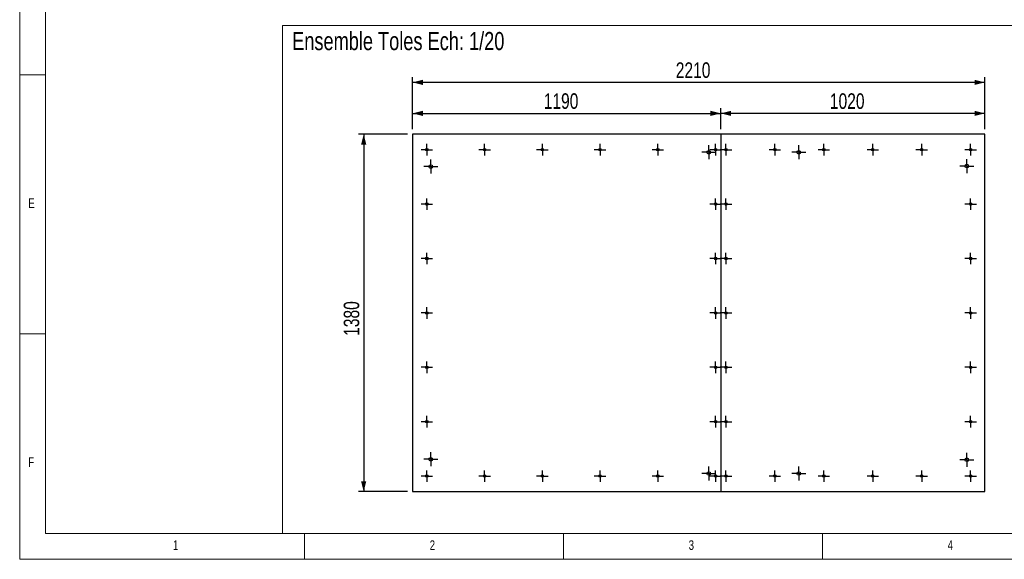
# Model space of a CAD drawing. Header units: millimetres. Extents: x 5 to 415, y 5 to 292.
# Tile 1 of 4: x 5 to 195, y 5 to 109. Entities that reach past the tile are written whole.
import ezdxf

# ---------------------------------------------------------------- set-up
doc = ezdxf.new("R2010")
doc.units = ezdxf.units.MM
doc.linetypes.add('CENTERX2', pattern=[20.32, 12.7, -2.54, 2.54, -2.54])
for name, color, linetype in [('COTES', 1, 'Continuous'), ('NOTES', 6, 'Continuous'), ('TRAIT-MIXTES', 3, 'CENTERX2')]:
    doc.layers.add(name, color=color, linetype=linetype)
doc.layers.add('TRAIT-FORT', color=4, linetype='Continuous', lineweight=25)
doc.styles.add('SLDTEXTSTYLE0', font='TXT', dxfattribs={"width": 0.75})
doc.dimstyles.new('SLDDIMSTYLE3', dxfattribs={"dimtxt": 3, "dimasz": 2, "dimexe": 0, "dimexo": 0.0625, "dimgap": 0.75, "dimtad": 1, "dimdec": 0, "dimlfac": 20, "dimrnd": 1e-09, "dimzin": 12, "dimdsep": 46, "dimtxsty": 'SLDTEXTSTYLE0', "dimsah": 1, "dimcen": 0.09, "dimadec": 0, "dimazin": 3, "dimtfac": 1, "dimtdec": 0, "dimtofl": 0, "dimtmove": 0, "dimatfit": 3, "dimfxl": 1, "dimfrac": 2, "dimtolj": 1, "dimtzin": 12, "dimarcsym": 0})

# ---------------------------------------------------------------- blocks, each defined once
blk = doc.blocks.new('_D_56')
at = {"layer": 'COTES', "color": 1, "transparency": 16777216}
for p, q in [((79.86, 87.06), (70.42, 87.06)), ((71.42, 87.06), (71.42, 18.06)), ((79.86, 18.06), (70.42, 18.06))]:
    blk.add_line(p, q, dxfattribs=at)
for points in [[(71.42, 87.06), (70.92, 85.06), (71.92, 85.06)], [(71.42, 18.06), (71.92, 20.06), (70.92, 20.06)]]:
    blk.add_solid(points, dxfattribs=at)
at = {"layer": 'COTES', "color": 1, "transparency": 16777216, "insert": (67.56, 48.13), "char_height": 3, "attachment_point": 1, "rotation": 90, "style": 'SLDTEXTSTYLE0'}
blk.add_mtext('1380', dxfattribs=at)
blk = doc.blocks.new('_D_57')
at = {"layer": 'COTES', "color": 1, "transparency": 16777216}
for p, q in [((80.86, 88.06), (80.86, 92.08)), ((140.36, 88.06), (140.36, 92.08)), ((80.86, 91.08), (140.36, 91.08))]:
    blk.add_line(p, q, dxfattribs=at)
for points in [[(80.86, 91.08), (82.86, 90.58), (82.86, 91.58)], [(140.36, 91.08), (138.36, 91.58), (138.36, 90.58)]]:
    blk.add_solid(points, dxfattribs=at)
at = {"layer": 'COTES', "color": 1, "transparency": 16777216, "insert": (106.18, 94.95), "char_height": 3, "attachment_point": 1, "style": 'SLDTEXTSTYLE0'}
blk.add_mtext('1190', dxfattribs=at)
blk = doc.blocks.new('_D_58')
at = {"layer": 'COTES', "color": 1, "transparency": 16777216}
for p, q in [((140.36, 88.06), (140.36, 92.08)), ((191.36, 88.06), (191.36, 92.08)), ((191.36, 91.08), (140.36, 91.08))]:
    blk.add_line(p, q, dxfattribs=at)
for points in [[(140.36, 91.08), (142.36, 90.58), (142.36, 91.58)], [(191.36, 91.08), (189.36, 91.58), (189.36, 90.58)]]:
    blk.add_solid(points, dxfattribs=at)
at = {"layer": 'COTES', "color": 1, "transparency": 16777216, "insert": (161.43, 94.95), "char_height": 3, "attachment_point": 1, "style": 'SLDTEXTSTYLE0'}
blk.add_mtext('1020', dxfattribs=at)
blk = doc.blocks.new('_D_59')
at = {"layer": 'COTES', "color": 1, "transparency": 16777216}
for p, q in [((80.86, 88.06), (80.86, 98.06)), ((191.36, 97.06), (80.86, 97.06)), ((191.36, 88.06), (191.36, 98.06))]:
    blk.add_line(p, q, dxfattribs=at)
for points in [[(80.86, 97.06), (82.86, 96.56), (82.86, 97.56)], [(191.36, 97.06), (189.36, 97.56), (189.36, 96.56)]]:
    blk.add_solid(points, dxfattribs=at)
at = {"layer": 'COTES', "color": 1, "transparency": 16777216, "insert": (131.68, 100.93), "char_height": 3, "attachment_point": 1, "style": 'SLDTEXTSTYLE0'}
blk.add_mtext('2210', dxfattribs=at)
blk = doc.blocks.new('SW_CENTERMARKSYMBOL_52')
at = {"layer": 'TRAIT-MIXTES', "color": 0}
for p, q in [((-1, 0), (-1.1125, 0)), ((0, 0), (-1, 0)), ((0, 1), (0, 1.1125)), ((0, 0), (0, 1)), ((0, 0), (0, -1)), ((0, 0), (1, 0)), ((1, 0), (1.1125, 0)), ((0, -1), (0, -1.1125))]:
    blk.add_line(p, q, dxfattribs=at)
blk = doc.blocks.new('SW_CENTERMARKSYMBOL_53')
at = {"layer": 'TRAIT-MIXTES', "color": 0}
for p, q in [((-1, 0), (-1.1125, 0)), ((0, 0), (-1, 0)), ((0, 1), (0, 1.1125)), ((0, 0), (0, 1)), ((0, 0), (0, -1)), ((0, 0), (1, 0)), ((1, 0), (1.1125, 0)), ((0, -1), (0, -1.1125))]:
    blk.add_line(p, q, dxfattribs=at)
blk = doc.blocks.new('SW_CENTERMARKSYMBOL_54')
at = {"layer": 'TRAIT-MIXTES', "color": 0}
for p, q in [((-1, 0), (-1.1125, 0)), ((0, 0), (-1, 0)), ((0, 1), (0, 1.1125)), ((0, 0), (0, 1)), ((0, 0), (0, -1)), ((0, 0), (1, 0)), ((1, 0), (1.1125, 0)), ((0, -1), (0, -1.1125))]:
    blk.add_line(p, q, dxfattribs=at)
blk = doc.blocks.new('SW_CENTERMARKSYMBOL_55')
at = {"layer": 'TRAIT-MIXTES', "color": 0}
for p, q in [((-1, 0), (-1.1125, 0)), ((0, 0), (-1, 0)), ((0, 1), (0, 1.1125)), ((0, 0), (0, 1)), ((0, 0), (0, -1)), ((0, 0), (1, 0)), ((1, 0), (1.1125, 0)), ((0, -1), (0, -1.1125))]:
    blk.add_line(p, q, dxfattribs=at)
blk = doc.blocks.new('SW_CENTERMARKSYMBOL_56')
at = {"layer": 'TRAIT-MIXTES', "color": 0}
for p, q in [((-1, 0), (-1.1125, 0)), ((0, 0), (-1, 0)), ((0, 1), (0, 1.1125)), ((0, 0), (0, 1)), ((0, 0), (0, -1)), ((0, 0), (1, 0)), ((1, 0), (1.1125, 0)), ((0, -1), (0, -1.1125))]:
    blk.add_line(p, q, dxfattribs=at)
blk = doc.blocks.new('SW_CENTERMARKSYMBOL_57')
at = {"layer": 'TRAIT-MIXTES', "color": 0}
for p, q in [((-1, 0), (-1.1125, 0)), ((0, 0), (-1, 0)), ((0, 1), (0, 1.1125)), ((0, 0), (0, 1)), ((0, 0), (0, -1)), ((0, 0), (1, 0)), ((1, 0), (1.1125, 0)), ((0, -1), (0, -1.1125))]:
    blk.add_line(p, q, dxfattribs=at)
blk = doc.blocks.new('SW_CENTERMARKSYMBOL_58')
at = {"layer": 'TRAIT-MIXTES', "color": 0}
for p, q in [((-1, 0), (-1.1125, 0)), ((0, 0), (-1, 0)), ((0, 1), (0, 1.1125)), ((0, 0), (0, 1)), ((0, 0), (0, -1)), ((0, 0), (1, 0)), ((1, 0), (1.1125, 0)), ((0, -1), (0, -1.1125))]:
    blk.add_line(p, q, dxfattribs=at)
blk = doc.blocks.new('SW_CENTERMARKSYMBOL_59')
at = {"layer": 'TRAIT-MIXTES', "color": 0}
for p, q in [((-1, 0), (-1.1125, 0)), ((0, 0), (-1, 0)), ((0, 1), (0, 1.1125)), ((0, 0), (0, 1)), ((0, 0), (0, -1)), ((0, 0), (1, 0)), ((1, 0), (1.1125, 0)), ((0, -1), (0, -1.1125))]:
    blk.add_line(p, q, dxfattribs=at)
blk = doc.blocks.new('SW_CENTERMARKSYMBOL_60')
at = {"layer": 'TRAIT-MIXTES', "color": 0}
for p, q in [((-1, 0), (-1.1125, 0)), ((0, 0), (-1, 0)), ((0, 1), (0, 1.1125)), ((0, 0), (0, 1)), ((0, 0), (0, -1)), ((0, 0), (1, 0)), ((1, 0), (1.1125, 0)), ((0, -1), (0, -1.1125))]:
    blk.add_line(p, q, dxfattribs=at)
blk = doc.blocks.new('SW_CENTERMARKSYMBOL_61')
at = {"layer": 'TRAIT-MIXTES', "color": 0}
for p, q in [((-1, 0), (-1.1125, 0)), ((0, 0), (-1, 0)), ((0, 1), (0, 1.1125)), ((0, 0), (0, 1)), ((0, 0), (0, -1)), ((0, 0), (1, 0)), ((1, 0), (1.1125, 0)), ((0, -1), (0, -1.1125))]:
    blk.add_line(p, q, dxfattribs=at)
blk = doc.blocks.new('SW_CENTERMARKSYMBOL_62')
at = {"layer": 'TRAIT-MIXTES', "color": 0}
for p, q in [((-1, 0), (-1.1125, 0)), ((0, 0), (-1, 0)), ((0, 1), (0, 1.1125)), ((0, 0), (0, 1)), ((0, 0), (0, -1)), ((0, 0), (1, 0)), ((1, 0), (1.1125, 0)), ((0, -1), (0, -1.1125))]:
    blk.add_line(p, q, dxfattribs=at)
blk = doc.blocks.new('SW_CENTERMARKSYMBOL_63')
at = {"layer": 'TRAIT-MIXTES', "color": 0}
for p, q in [((-1, 0), (-1.1125, 0)), ((0, 0), (-1, 0)), ((0, 1), (0, 1.1125)), ((0, 0), (0, 1)), ((0, 0), (0, -1)), ((0, 0), (1, 0)), ((1, 0), (1.1125, 0)), ((0, -1), (0, -1.1125))]:
    blk.add_line(p, q, dxfattribs=at)
blk = doc.blocks.new('SW_CENTERMARKSYMBOL_64')
at = {"layer": 'TRAIT-MIXTES', "color": 0}
for p, q in [((-1, 0), (-1.1125, 0)), ((0, 0), (-1, 0)), ((0, 1), (0, 1.1125)), ((0, 0), (0, 1)), ((0, 0), (0, -1)), ((0, 0), (1, 0)), ((1, 0), (1.1125, 0)), ((0, -1), (0, -1.1125))]:
    blk.add_line(p, q, dxfattribs=at)
blk = doc.blocks.new('SW_CENTERMARKSYMBOL_65')
at = {"layer": 'TRAIT-MIXTES', "color": 0}
for p, q in [((-1, 0), (-1.1125, 0)), ((0, 0), (-1, 0)), ((0, 1), (0, 1.1125)), ((0, 0), (0, 1)), ((0, 0), (0, -1)), ((0, 0), (1, 0)), ((1, 0), (1.1125, 0)), ((0, -1), (0, -1.1125))]:
    blk.add_line(p, q, dxfattribs=at)
blk = doc.blocks.new('SW_CENTERMARKSYMBOL_66')
at = {"layer": 'TRAIT-MIXTES', "color": 0}
for p, q in [((-1, 0), (-1.1125, 0)), ((0, 0), (-1, 0)), ((0, 1), (0, 1.1125)), ((0, 0), (0, 1)), ((0, 0), (0, -1)), ((0, 0), (1, 0)), ((1, 0), (1.1125, 0)), ((0, -1), (0, -1.1125))]:
    blk.add_line(p, q, dxfattribs=at)
blk = doc.blocks.new('SW_CENTERMARKSYMBOL_67')
at = {"layer": 'TRAIT-MIXTES', "color": 0}
for p, q in [((-1, 0), (-1.1125, 0)), ((0, 0), (-1, 0)), ((0, 1), (0, 1.1125)), ((0, 0), (0, 1)), ((0, 0), (0, -1)), ((0, 0), (1, 0)), ((1, 0), (1.1125, 0)), ((0, -1), (0, -1.1125))]:
    blk.add_line(p, q, dxfattribs=at)
blk = doc.blocks.new('SW_CENTERMARKSYMBOL_68')
at = {"layer": 'TRAIT-MIXTES', "color": 0}
for p, q in [((-1, 0), (-1.1125, 0)), ((0, 0), (-1, 0)), ((0, 1), (0, 1.1125)), ((0, 0), (0, 1)), ((0, 0), (0, -1)), ((0, 0), (1, 0)), ((1, 0), (1.1125, 0)), ((0, -1), (0, -1.1125))]:
    blk.add_line(p, q, dxfattribs=at)
blk = doc.blocks.new('SW_CENTERMARKSYMBOL_69')
at = {"layer": 'TRAIT-MIXTES', "color": 0}
for p, q in [((-1, 0), (-1.1125, 0)), ((0, 0), (-1, 0)), ((0, 1), (0, 1.1125)), ((0, 0), (0, 1)), ((0, 0), (0, -1)), ((0, 0), (1, 0)), ((1, 0), (1.1125, 0)), ((0, -1), (0, -1.1125))]:
    blk.add_line(p, q, dxfattribs=at)
blk = doc.blocks.new('SW_CENTERMARKSYMBOL_70')
at = {"layer": 'TRAIT-MIXTES', "color": 0}
for p, q in [((-1, 0), (-1.1125, 0)), ((0, 0), (-1, 0)), ((0, 1), (0, 1.1125)), ((0, 0), (0, 1)), ((0, 0), (0, -1)), ((0, 0), (1, 0)), ((1, 0), (1.1125, 0)), ((0, -1), (0, -1.1125))]:
    blk.add_line(p, q, dxfattribs=at)
blk = doc.blocks.new('SW_CENTERMARKSYMBOL_71')
at = {"layer": 'TRAIT-MIXTES', "color": 0}
for p, q in [((-1, 0), (-1.1125, 0)), ((0, 0), (-1, 0)), ((0, 1), (0, 1.1125)), ((0, 0), (0, 1)), ((0, 0), (0, -1)), ((0, 0), (1, 0)), ((1, 0), (1.1125, 0)), ((0, -1), (0, -1.1125))]:
    blk.add_line(p, q, dxfattribs=at)
blk = doc.blocks.new('SW_CENTERMARKSYMBOL_72')
at = {"layer": 'TRAIT-MIXTES', "color": 0}
for p, q in [((-1, 0), (-1.1125, 0)), ((0, 0), (-1, 0)), ((0, 1), (0, 1.1125)), ((0, 0), (0, 1)), ((0, 0), (0, -1)), ((0, 0), (1, 0)), ((1, 0), (1.1125, 0)), ((0, -1), (0, -1.1125))]:
    blk.add_line(p, q, dxfattribs=at)
blk = doc.blocks.new('SW_CENTERMARKSYMBOL_73')
at = {"layer": 'TRAIT-MIXTES', "color": 0}
for p, q in [((-1, 0), (-1.1125, 0)), ((0, 0), (-1, 0)), ((0, 1), (0, 1.1125)), ((0, 0), (0, 1)), ((0, 0), (0, -1)), ((0, 0), (1, 0)), ((1, 0), (1.1125, 0)), ((0, -1), (0, -1.1125))]:
    blk.add_line(p, q, dxfattribs=at)
blk = doc.blocks.new('SW_CENTERMARKSYMBOL_74')
at = {"layer": 'TRAIT-MIXTES', "color": 0}
for p, q in [((-1, 0), (-1.35, 0)), ((0, 0), (-1, 0)), ((0, 1), (0, 1.35)), ((0, 0), (0, 1)), ((0, 0), (0, -1)), ((0, 0), (1, 0)), ((1, 0), (1.35, 0)), ((0, -1), (0, -1.35))]:
    blk.add_line(p, q, dxfattribs=at)
blk = doc.blocks.new('SW_CENTERMARKSYMBOL_75')
at = {"layer": 'TRAIT-MIXTES', "color": 0}
for p, q in [((-1, 0), (-1.35, 0)), ((0, 0), (-1, 0)), ((0, 1), (0, 1.35)), ((0, 0), (0, 1)), ((0, 0), (0, -1)), ((0, 0), (1, 0)), ((1, 0), (1.35, 0)), ((0, -1), (0, -1.35))]:
    blk.add_line(p, q, dxfattribs=at)
blk = doc.blocks.new('SW_CENTERMARKSYMBOL_76')
at = {"layer": 'TRAIT-MIXTES', "color": 0}
for p, q in [((-1, 0), (-1.35, 0)), ((0, 0), (-1, 0)), ((0, 1), (0, 1.35)), ((0, 0), (0, 1)), ((0, 0), (0, -1)), ((0, 0), (1, 0)), ((1, 0), (1.35, 0)), ((0, -1), (0, -1.35))]:
    blk.add_line(p, q, dxfattribs=at)
blk = doc.blocks.new('SW_CENTERMARKSYMBOL_77')
at = {"layer": 'TRAIT-MIXTES', "color": 0}
for p, q in [((-1, 0), (-1.35, 0)), ((0, 0), (-1, 0)), ((0, 1), (0, 1.35)), ((0, 0), (0, 1)), ((0, 0), (0, -1)), ((0, 0), (1, 0)), ((1, 0), (1.35, 0)), ((0, -1), (0, -1.35))]:
    blk.add_line(p, q, dxfattribs=at)
blk = doc.blocks.new('SW_CENTERMARKSYMBOL_78')
at = {"layer": 'TRAIT-MIXTES', "color": 0}
for p, q in [((-1, 0), (-1.1125, 0)), ((0, 0), (-1, 0)), ((0, 1), (0, 1.1125)), ((0, 0), (0, 1)), ((0, 0), (0, -1)), ((0, 0), (1, 0)), ((1, 0), (1.1125, 0)), ((0, -1), (0, -1.1125))]:
    blk.add_line(p, q, dxfattribs=at)
blk = doc.blocks.new('SW_CENTERMARKSYMBOL_79')
at = {"layer": 'TRAIT-MIXTES', "color": 0}
for p, q in [((-1, 0), (-1.1125, 0)), ((0, 0), (-1, 0)), ((0, 1), (0, 1.1125)), ((0, 0), (0, 1)), ((0, 0), (0, -1)), ((0, 0), (1, 0)), ((1, 0), (1.1125, 0)), ((0, -1), (0, -1.1125))]:
    blk.add_line(p, q, dxfattribs=at)
blk = doc.blocks.new('SW_CENTERMARKSYMBOL_80')
at = {"layer": 'TRAIT-MIXTES', "color": 0}
for p, q in [((-1, 0), (-1.1125, 0)), ((0, 0), (-1, 0)), ((0, 1), (0, 1.1125)), ((0, 0), (0, 1)), ((0, 0), (0, -1)), ((0, 0), (1, 0)), ((1, 0), (1.1125, 0)), ((0, -1), (0, -1.1125))]:
    blk.add_line(p, q, dxfattribs=at)
blk = doc.blocks.new('SW_CENTERMARKSYMBOL_81')
at = {"layer": 'TRAIT-MIXTES', "color": 0}
for p, q in [((-1, 0), (-1.1125, 0)), ((0, 0), (-1, 0)), ((0, 1), (0, 1.1125)), ((0, 0), (0, 1)), ((0, 0), (0, -1)), ((0, 0), (1, 0)), ((1, 0), (1.1125, 0)), ((0, -1), (0, -1.1125))]:
    blk.add_line(p, q, dxfattribs=at)
blk = doc.blocks.new('SW_CENTERMARKSYMBOL_82')
at = {"layer": 'TRAIT-MIXTES', "color": 0}
for p, q in [((-1, 0), (-1.1125, 0)), ((0, 0), (-1, 0)), ((0, 1), (0, 1.1125)), ((0, 0), (0, 1)), ((0, 0), (0, -1)), ((0, 0), (1, 0)), ((1, 0), (1.1125, 0)), ((0, -1), (0, -1.1125))]:
    blk.add_line(p, q, dxfattribs=at)
blk = doc.blocks.new('SW_CENTERMARKSYMBOL_83')
at = {"layer": 'TRAIT-MIXTES', "color": 0}
for p, q in [((-1, 0), (-1.1125, 0)), ((0, 0), (-1, 0)), ((0, 1), (0, 1.1125)), ((0, 0), (0, 1)), ((0, 0), (0, -1)), ((0, 0), (1, 0)), ((1, 0), (1.1125, 0)), ((0, -1), (0, -1.1125))]:
    blk.add_line(p, q, dxfattribs=at)
blk = doc.blocks.new('SW_CENTERMARKSYMBOL_84')
at = {"layer": 'TRAIT-MIXTES', "color": 0}
for p, q in [((-1, 0), (-1.1125, 0)), ((0, 0), (-1, 0)), ((0, 1), (0, 1.1125)), ((0, 0), (0, 1)), ((0, 0), (0, -1)), ((0, 0), (1, 0)), ((1, 0), (1.1125, 0)), ((0, -1), (0, -1.1125))]:
    blk.add_line(p, q, dxfattribs=at)
blk = doc.blocks.new('SW_CENTERMARKSYMBOL_85')
at = {"layer": 'TRAIT-MIXTES', "color": 0}
for p, q in [((-1, 0), (-1.1125, 0)), ((0, 0), (-1, 0)), ((0, 1), (0, 1.1125)), ((0, 0), (0, 1)), ((0, 0), (0, -1)), ((0, 0), (1, 0)), ((1, 0), (1.1125, 0)), ((0, -1), (0, -1.1125))]:
    blk.add_line(p, q, dxfattribs=at)
blk = doc.blocks.new('SW_CENTERMARKSYMBOL_86')
at = {"layer": 'TRAIT-MIXTES', "color": 0}
for p, q in [((-1, 0), (-1.1125, 0)), ((0, 0), (-1, 0)), ((0, 1), (0, 1.1125)), ((0, 0), (0, 1)), ((0, 0), (0, -1)), ((0, 0), (1, 0)), ((1, 0), (1.1125, 0)), ((0, -1), (0, -1.1125))]:
    blk.add_line(p, q, dxfattribs=at)
blk = doc.blocks.new('SW_CENTERMARKSYMBOL_87')
at = {"layer": 'TRAIT-MIXTES', "color": 0}
for p, q in [((-1, 0), (-1.1125, 0)), ((0, 0), (-1, 0)), ((0, 1), (0, 1.1125)), ((0, 0), (0, 1)), ((0, 0), (0, -1)), ((0, 0), (1, 0)), ((1, 0), (1.1125, 0)), ((0, -1), (0, -1.1125))]:
    blk.add_line(p, q, dxfattribs=at)
blk = doc.blocks.new('SW_CENTERMARKSYMBOL_88')
at = {"layer": 'TRAIT-MIXTES', "color": 0}
for p, q in [((-1, 0), (-1.1125, 0)), ((0, 0), (-1, 0)), ((0, 1), (0, 1.1125)), ((0, 0), (0, 1)), ((0, 0), (0, -1)), ((0, 0), (1, 0)), ((1, 0), (1.1125, 0)), ((0, -1), (0, -1.1125))]:
    blk.add_line(p, q, dxfattribs=at)
blk = doc.blocks.new('SW_CENTERMARKSYMBOL_89')
at = {"layer": 'TRAIT-MIXTES', "color": 0}
for p, q in [((-1, 0), (-1.1125, 0)), ((0, 0), (-1, 0)), ((0, 1), (0, 1.1125)), ((0, 0), (0, 1)), ((0, 0), (0, -1)), ((0, 0), (1, 0)), ((1, 0), (1.1125, 0)), ((0, -1), (0, -1.1125))]:
    blk.add_line(p, q, dxfattribs=at)
blk = doc.blocks.new('SW_CENTERMARKSYMBOL_90')
at = {"layer": 'TRAIT-MIXTES', "color": 0}
for p, q in [((-1, 0), (-1.1125, 0)), ((0, 0), (-1, 0)), ((0, 1), (0, 1.1125)), ((0, 0), (0, 1)), ((0, 0), (0, -1)), ((0, 0), (1, 0)), ((1, 0), (1.1125, 0)), ((0, -1), (0, -1.1125))]:
    blk.add_line(p, q, dxfattribs=at)
blk = doc.blocks.new('SW_CENTERMARKSYMBOL_91')
at = {"layer": 'TRAIT-MIXTES', "color": 0}
for p, q in [((-1, 0), (-1.1125, 0)), ((0, 0), (-1, 0)), ((0, 1), (0, 1.1125)), ((0, 0), (0, 1)), ((0, 0), (0, -1)), ((0, 0), (1, 0)), ((1, 0), (1.1125, 0)), ((0, -1), (0, -1.1125))]:
    blk.add_line(p, q, dxfattribs=at)
blk = doc.blocks.new('SW_CENTERMARKSYMBOL_92')
at = {"layer": 'TRAIT-MIXTES', "color": 0}
for p, q in [((-1, 0), (-1.1125, 0)), ((0, 0), (-1, 0)), ((0, 1), (0, 1.1125)), ((0, 0), (0, 1)), ((0, 0), (0, -1)), ((0, 0), (1, 0)), ((1, 0), (1.1125, 0)), ((0, -1), (0, -1.1125))]:
    blk.add_line(p, q, dxfattribs=at)
blk = doc.blocks.new('SW_CENTERMARKSYMBOL_93')
at = {"layer": 'TRAIT-MIXTES', "color": 0}
for p, q in [((-1, 0), (-1.1125, 0)), ((0, 0), (-1, 0)), ((0, 1), (0, 1.1125)), ((0, 0), (0, 1)), ((0, 0), (0, -1)), ((0, 0), (1, 0)), ((1, 0), (1.1125, 0)), ((0, -1), (0, -1.1125))]:
    blk.add_line(p, q, dxfattribs=at)
blk = doc.blocks.new('SW_CENTERMARKSYMBOL_94')
at = {"layer": 'TRAIT-MIXTES', "color": 0}
for p, q in [((-1, 0), (-1.1125, 0)), ((0, 0), (-1, 0)), ((0, 1), (0, 1.1125)), ((0, 0), (0, 1)), ((0, 0), (0, -1)), ((0, 0), (1, 0)), ((1, 0), (1.1125, 0)), ((0, -1), (0, -1.1125))]:
    blk.add_line(p, q, dxfattribs=at)
blk = doc.blocks.new('SW_CENTERMARKSYMBOL_95')
at = {"layer": 'TRAIT-MIXTES', "color": 0}
for p, q in [((-1, 0), (-1.1125, 0)), ((0, 0), (-1, 0)), ((0, 1), (0, 1.1125)), ((0, 0), (0, 1)), ((0, 0), (0, -1)), ((0, 0), (1, 0)), ((1, 0), (1.1125, 0)), ((0, -1), (0, -1.1125))]:
    blk.add_line(p, q, dxfattribs=at)
blk = doc.blocks.new('SW_CENTERMARKSYMBOL_96')
at = {"layer": 'TRAIT-MIXTES', "color": 0}
for p, q in [((-1, 0), (-1.1125, 0)), ((0, 0), (-1, 0)), ((0, 1), (0, 1.1125)), ((0, 0), (0, 1)), ((0, 0), (0, -1)), ((0, 0), (1, 0)), ((1, 0), (1.1125, 0)), ((0, -1), (0, -1.1125))]:
    blk.add_line(p, q, dxfattribs=at)
blk = doc.blocks.new('SW_CENTERMARKSYMBOL_97')
at = {"layer": 'TRAIT-MIXTES', "color": 0}
for p, q in [((-1, 0), (-1.1125, 0)), ((0, 0), (-1, 0)), ((0, 1), (0, 1.1125)), ((0, 0), (0, 1)), ((0, 0), (0, -1)), ((0, 0), (1, 0)), ((1, 0), (1.1125, 0)), ((0, -1), (0, -1.1125))]:
    blk.add_line(p, q, dxfattribs=at)
blk = doc.blocks.new('SW_CENTERMARKSYMBOL_98')
at = {"layer": 'TRAIT-MIXTES', "color": 0}
for p, q in [((-1, 0), (-1.1125, 0)), ((0, 0), (-1, 0)), ((0, 1), (0, 1.1125)), ((0, 0), (0, 1)), ((0, 0), (0, -1)), ((0, 0), (1, 0)), ((1, 0), (1.1125, 0)), ((0, -1), (0, -1.1125))]:
    blk.add_line(p, q, dxfattribs=at)
blk = doc.blocks.new('SW_CENTERMARKSYMBOL_99')
at = {"layer": 'TRAIT-MIXTES', "color": 0}
for p, q in [((-1, 0), (-1.1125, 0)), ((0, 0), (-1, 0)), ((0, 1), (0, 1.1125)), ((0, 0), (0, 1)), ((0, 0), (0, -1)), ((0, 0), (1, 0)), ((1, 0), (1.1125, 0)), ((0, -1), (0, -1.1125))]:
    blk.add_line(p, q, dxfattribs=at)
blk = doc.blocks.new('SW_CENTERMARKSYMBOL_100')
at = {"layer": 'TRAIT-MIXTES', "color": 0}
for p, q in [((-1, 0), (-1.35, 0)), ((0, 0), (-1, 0)), ((0, 1), (0, 1.35)), ((0, 0), (0, 1)), ((0, 0), (0, -1)), ((0, 0), (1, 0)), ((1, 0), (1.35, 0)), ((0, -1), (0, -1.35))]:
    blk.add_line(p, q, dxfattribs=at)
blk = doc.blocks.new('SW_CENTERMARKSYMBOL_101')
at = {"layer": 'TRAIT-MIXTES', "color": 0}
for p, q in [((-1, 0), (-1.35, 0)), ((0, 0), (-1, 0)), ((0, 1), (0, 1.35)), ((0, 0), (0, 1)), ((0, 0), (0, -1)), ((0, 0), (1, 0)), ((1, 0), (1.35, 0)), ((0, -1), (0, -1.35))]:
    blk.add_line(p, q, dxfattribs=at)
blk = doc.blocks.new('SW_CENTERMARKSYMBOL_102')
at = {"layer": 'TRAIT-MIXTES', "color": 0}
for p, q in [((-1, 0), (-1.35, 0)), ((0, 0), (-1, 0)), ((0, 1), (0, 1.35)), ((0, 0), (0, 1)), ((0, 0), (0, -1)), ((0, 0), (1, 0)), ((1, 0), (1.35, 0)), ((0, -1), (0, -1.35))]:
    blk.add_line(p, q, dxfattribs=at)
blk = doc.blocks.new('SW_CENTERMARKSYMBOL_103')
at = {"layer": 'TRAIT-MIXTES', "color": 0}
for p, q in [((-1, 0), (-1.35, 0)), ((0, 0), (-1, 0)), ((0, 1), (0, 1.35)), ((0, 0), (0, 1)), ((0, 0), (0, -1)), ((0, 0), (1, 0)), ((1, 0), (1.35, 0)), ((0, -1), (0, -1.35))]:
    blk.add_line(p, q, dxfattribs=at)

msp = doc.modelspace()

# ---------------------------------------------------------------- linework, layer by layer
at = {"color": 7, "linetype": 'Continuous', "lineweight": 18}
for p, q in [((5, 292), (5, 5)), ((10, 287), (10, 10)), ((55.75254, 9.97364), (55.75254, 108.0208)), ((55.75254, 108.0208), (263.21326, 108.0208)), ((5, 98.5), (10, 98.5)), ((10, 48.5), (5, 48.5)), ((10, 10), (410, 10)), ((55.75254, 9.97364), (263.21326, 9.97364)), ((60, 5), (60, 10)), ((110, 10), (110, 5)), ((160, 5), (160, 10)), ((5, 5), (415, 5))]:
    msp.add_line(p, q, dxfattribs=at)
at = {"layer": 'TRAIT-FORT', "color": 4, "linetype": 'Continuous', "lineweight": 25}
for p, q in [((140.36221, 87.05964), (80.86271, 87.05964)), ((80.86271, 87.05964), (80.86271, 18.05964)), ((140.36221, 87.05964), (140.36221, 18.05964)), ((191.36271, 87.05964), (140.36271, 87.05964)), ((140.36271, 87.05964), (140.36271, 18.05964)), ((191.36271, 18.05964), (191.36271, 87.05964)), ((80.86271, 18.05964), (140.36221, 18.05964)), ((140.36271, 18.05964), (191.36271, 18.05964))]:
    msp.add_line(p, q, dxfattribs=at)
for centre, radius in [((83.61271, 84.05964), 0.235), ((83.61271, 84.05964), 0.1125), ((94.76271, 84.05964), 0.235), ((94.76271, 84.05964), 0.1125), ((105.91271, 84.05964), 0.235), ((105.91271, 84.05964), 0.1125), ((117.06271, 84.05964), 0.235), ((117.06271, 84.05964), 0.1125), ((128.21271, 84.05964), 0.235), ((128.21271, 84.05964), 0.1125), ((138.04398, 83.55964), 0.35), ((139.36271, 84.05964), 0.235), ((139.36271, 84.05964), 0.1125), ((141.36271, 84.05964), 0.235), ((141.36271, 84.05964), 0.1125), ((150.81271, 84.05964), 0.235), ((150.81271, 84.05964), 0.1125), ((155.43146, 83.55964), 0.35), ((160.26271, 84.05964), 0.235), ((160.26271, 84.05964), 0.1125), ((169.71271, 84.05964), 0.235), ((169.71271, 84.05964), 0.1125), ((179.16271, 84.05964), 0.235), ((179.16271, 84.05964), 0.1125), ((188.61271, 84.05964), 0.235), ((188.61271, 84.05964), 0.1125), ((84.36271, 80.81311), 0.35), ((187.86271, 80.89818), 0.35), ((83.61271, 73.55964), 0.235), ((83.61271, 73.55964), 0.1125), ((139.36271, 73.55964), 0.235), ((139.36271, 73.55964), 0.1125), ((141.36271, 73.55964), 0.235), ((141.36271, 73.55964), 0.1125), ((188.61271, 73.55964), 0.235), ((188.61271, 73.55964), 0.1125), ((83.61271, 63.05964), 0.235), ((83.61271, 63.05964), 0.1125), ((139.36271, 63.05964), 0.235), ((139.36271, 63.05964), 0.1125), ((141.36271, 63.05964), 0.235), ((141.36271, 63.05964), 0.1125), ((188.61271, 63.05964), 0.235), ((188.61271, 63.05964), 0.1125), ((83.61271, 52.55964), 0.235), ((83.61271, 52.55964), 0.1125), ((139.36271, 52.55964), 0.235), ((139.36271, 52.55964), 0.1125), ((141.36271, 52.55964), 0.235), ((141.36271, 52.55964), 0.1125), ((188.61271, 52.55964), 0.235), ((188.61271, 52.55964), 0.1125), ((83.61271, 42.05964), 0.235), ((83.61271, 42.05964), 0.1125), ((139.36271, 42.05964), 0.235), ((139.36271, 42.05964), 0.1125), ((141.36271, 42.05964), 0.235), ((141.36271, 42.05964), 0.1125), ((188.61271, 42.05964), 0.235), ((188.61271, 42.05964), 0.1125), ((83.61271, 31.55964), 0.235), ((83.61271, 31.55964), 0.1125), ((139.36271, 31.55964), 0.235), ((139.36271, 31.55964), 0.1125), ((141.36271, 31.55964), 0.235), ((141.36271, 31.55964), 0.1125), ((188.61271, 31.55964), 0.235), ((188.61271, 31.55964), 0.1125), ((84.36271, 24.30616), 0.35), ((187.86271, 24.22109), 0.35), ((83.61271, 21.05964), 0.235), ((83.61271, 21.05964), 0.1125), ((94.76271, 21.05964), 0.235), ((94.76271, 21.05964), 0.1125), ((105.91271, 21.05964), 0.235), ((105.91271, 21.05964), 0.1125), ((117.06271, 21.05964), 0.235), ((117.06271, 21.05964), 0.1125), ((128.21271, 21.05964), 0.235), ((128.21271, 21.05964), 0.1125), ((138.04398, 21.55964), 0.35), ((139.36271, 21.05964), 0.235), ((139.36271, 21.05964), 0.1125), ((141.36271, 21.05964), 0.235), ((141.36271, 21.05964), 0.1125), ((150.81271, 21.05964), 0.235), ((150.81271, 21.05964), 0.1125), ((155.43146, 21.55964), 0.35), ((160.26271, 21.05964), 0.235), ((160.26271, 21.05964), 0.1125), ((169.71271, 21.05964), 0.235), ((169.71271, 21.05964), 0.1125), ((179.16271, 21.05964), 0.235), ((179.16271, 21.05964), 0.1125), ((188.61271, 21.05964), 0.235), ((188.61271, 21.05964), 0.1125)]:
    msp.add_circle(centre, radius, dxfattribs=at)

# ---------------------------------------------------------------- block references
at = {"layer": 'TRAIT-MIXTES', "color": 3}
for name, p in [('SW_CENTERMARKSYMBOL_73', (83.61271, 84.05964)), ('SW_CENTERMARKSYMBOL_72', (94.76271, 84.05964)), ('SW_CENTERMARKSYMBOL_71', (105.91271, 84.05964)), ('SW_CENTERMARKSYMBOL_67', (117.06271, 84.05964)), ('SW_CENTERMARKSYMBOL_68', (128.21271, 84.05964)), ('SW_CENTERMARKSYMBOL_75', (138.04398, 83.55964)), ('SW_CENTERMARKSYMBOL_69', (139.36271, 84.05964)), ('SW_CENTERMARKSYMBOL_95', (141.36271, 84.05964)), ('SW_CENTERMARKSYMBOL_96', (150.81271, 84.05964)), ('SW_CENTERMARKSYMBOL_103', (155.43146, 83.55964)), ('SW_CENTERMARKSYMBOL_97', (160.26271, 84.05964)), ('SW_CENTERMARKSYMBOL_98', (169.71271, 84.05964)), ('SW_CENTERMARKSYMBOL_99', (179.16271, 84.05964)), ('SW_CENTERMARKSYMBOL_78', (188.61271, 84.05964)), ('SW_CENTERMARKSYMBOL_76', (84.36271, 80.81311)), ('SW_CENTERMARKSYMBOL_102', (187.86271, 80.89818)), ('SW_CENTERMARKSYMBOL_70', (83.61271, 73.55964)), ('SW_CENTERMARKSYMBOL_66', (139.36271, 73.55964)), ('SW_CENTERMARKSYMBOL_94', (141.36271, 73.55964)), ('SW_CENTERMARKSYMBOL_80', (188.61271, 73.55964)), ('SW_CENTERMARKSYMBOL_60', (83.61271, 63.05964)), ('SW_CENTERMARKSYMBOL_65', (139.36271, 63.05964)), ('SW_CENTERMARKSYMBOL_93', (141.36271, 63.05964)), ('SW_CENTERMARKSYMBOL_79', (188.61271, 63.05964)), ('SW_CENTERMARKSYMBOL_59', (83.61271, 52.55964)), ('SW_CENTERMARKSYMBOL_64', (139.36271, 52.55964)), ('SW_CENTERMARKSYMBOL_92', (141.36271, 52.55964)), ('SW_CENTERMARKSYMBOL_82', (188.61271, 52.55964)), ('SW_CENTERMARKSYMBOL_58', (83.61271, 42.05964)), ('SW_CENTERMARKSYMBOL_63', (139.36271, 42.05964)), ('SW_CENTERMARKSYMBOL_91', (141.36271, 42.05964)), ('SW_CENTERMARKSYMBOL_81', (188.61271, 42.05964)), ('SW_CENTERMARKSYMBOL_57', (83.61271, 31.55964)), ('SW_CENTERMARKSYMBOL_62', (139.36271, 31.55964)), ('SW_CENTERMARKSYMBOL_90', (141.36271, 31.55964)), ('SW_CENTERMARKSYMBOL_83', (188.61271, 31.55964)), ('SW_CENTERMARKSYMBOL_77', (84.36271, 24.30616)), ('SW_CENTERMARKSYMBOL_101', (187.86271, 24.22109)), ('SW_CENTERMARKSYMBOL_74', (138.04398, 21.55964)), ('SW_CENTERMARKSYMBOL_100', (155.43146, 21.55964)), ('SW_CENTERMARKSYMBOL_56', (83.61271, 21.05964)), ('SW_CENTERMARKSYMBOL_55', (94.76271, 21.05964)), ('SW_CENTERMARKSYMBOL_54', (105.91271, 21.05964)), ('SW_CENTERMARKSYMBOL_53', (117.06271, 21.05964)), ('SW_CENTERMARKSYMBOL_52', (128.21271, 21.05964)), ('SW_CENTERMARKSYMBOL_61', (139.36271, 21.05964)), ('SW_CENTERMARKSYMBOL_89', (141.36271, 21.05964)), ('SW_CENTERMARKSYMBOL_88', (150.81271, 21.05964)), ('SW_CENTERMARKSYMBOL_87', (160.26271, 21.05964)), ('SW_CENTERMARKSYMBOL_84', (169.71271, 21.05964)), ('SW_CENTERMARKSYMBOL_85', (179.16271, 21.05964)), ('SW_CENTERMARKSYMBOL_86', (188.61271, 21.05964))]:
    msp.add_blockref(name, p, dxfattribs=at)

# ---------------------------------------------------------------- texts
at = {"layer": 'NOTES', "color": 211, "attachment_point": 1, "style": 'SLDTEXTSTYLE0'}
for s, insert, char_height in [('Ensemble Toles Ech: 1/20', (57.6114, 106.78626), 3.5), ('E', (6.66667, 74.66802), 1.85208), ('F', (6.66667, 24.66802), 1.85208), ('1', (34.58333, 8.66802), 1.85208), ('2', (84.16667, 8.66802), 1.85208), ('3', (134.16667, 8.66802), 1.85208), ('4', (184.16667, 8.66802), 1.85208)]:
    msp.add_mtext(s, dxfattribs=dict(at, insert=insert, char_height=char_height))

# ---------------------------------------------------------------- dimensions: what is measured, and where the dimension line sits
at = {"layer": 'COTES', "color": 1}
for base, p1, p2, picture, middle in [((80.86271, 97.05964), (191.36271, 87.05964), (80.86271, 87.05964), '_D_59', (136.11271, 97.05964)), ((140.36221, 91.08289), (80.86271, 87.05964), (140.36221, 87.05964), '_D_57', (110.61246, 91.08289))]:
    dim = msp.add_linear_dim(base=base, p1=p1, p2=p2, dimstyle='SLDDIMSTYLE3', dxfattribs=at)
    dim.commit()
    dim.dimension.update_dxf_attribs({"geometry": picture, "text_midpoint": middle, "dimtype": 160})
for base, p1, p2, angle, picture, middle in [((140.36221, 91.08289), (191.36271, 87.05964), (140.36221, 87.05964), 0, '_D_58', (165.86246, 91.08289)), ((71.42323, 18.05964), (80.86271, 87.05964), (80.86271, 18.05964), 90, '_D_56', (71.42323, 52.55964))]:
    dim = msp.add_linear_dim(base=base, p1=p1, p2=p2, angle=angle, dimstyle='SLDDIMSTYLE3', dxfattribs=at)
    dim.commit()
    dim.dimension.update_dxf_attribs({"geometry": picture, "text_midpoint": middle, "dimtype": 160})

doc.saveas('drawing.dxf')
